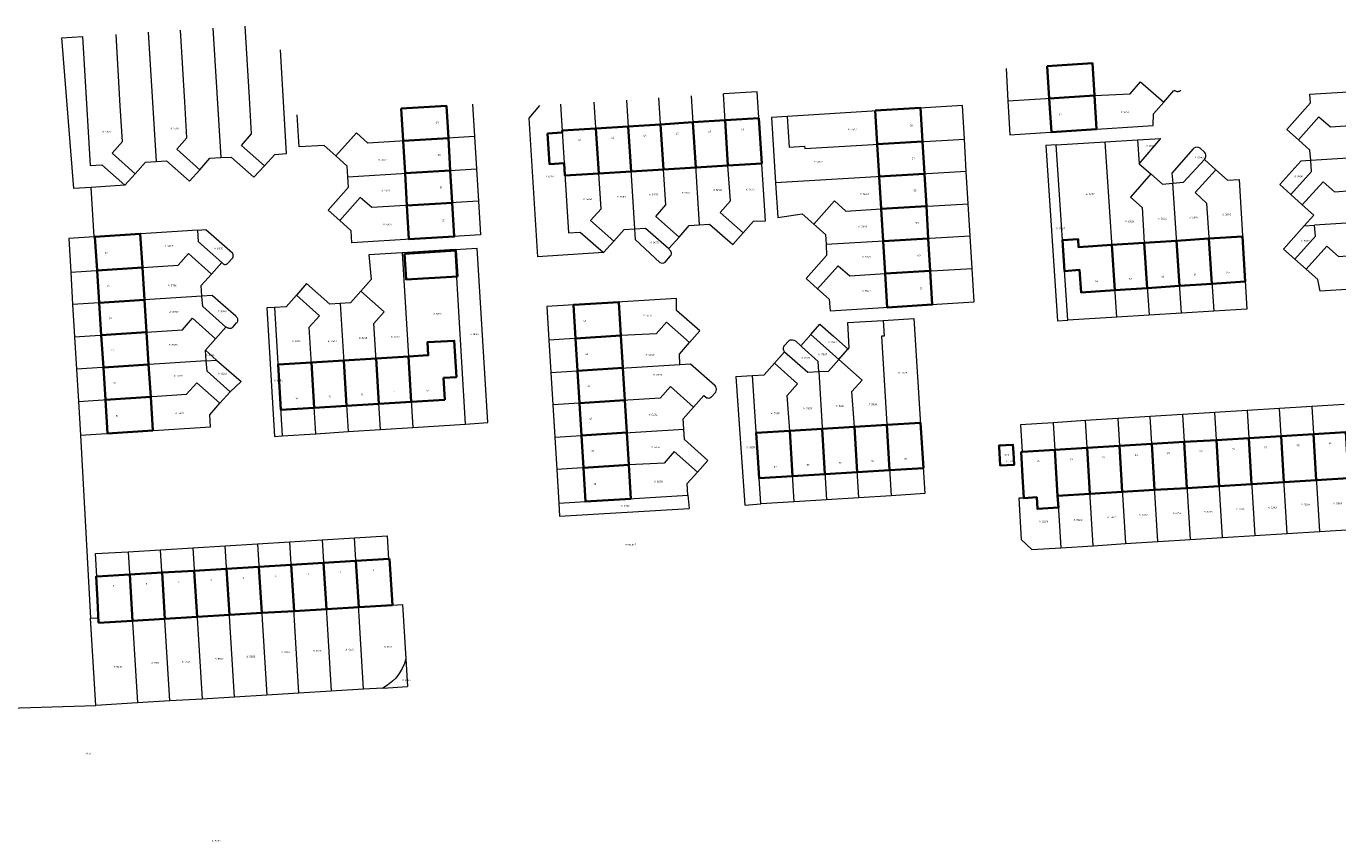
# Model space of a CAD drawing. Header units: metres. Extents: x 162165 to 162962, y 502542 to 503146.
# Tile 7 of 11: x 162426 to 162682, y 502917 to 503075. Entities that reach past the tile are written whole.
import ezdxf
from ezdxf.enums import TextEntityAlignment as Align
from ezdxf.lldxf.tags import DXFTag

# ---------------------------------------------------------------- set-up
doc = ezdxf.new("R2010")
doc.units = ezdxf.units.M
doc.layers.add('B-PV-KG-GRENS_PERCEEL-G', color=150, linetype='KG-PERCEEL-SO', lineweight=5, true_color=0x007fff)
doc.layers.add('B-PV-KG-GRENS_PERCEEL-S', color=150, linetype='Continuous', lineweight=5, true_color=0x007fff)
for name, color, linetype, lineweight in [('B-PV-OG-BEBOUWING-G', 7, 'Continuous', 35), ('B-PV-OG-BEBOUWING_HUISNUMMER-T18', 10, 'Continuous', 18), ('B-PV-OG-BEBOUWING_STRAATNAAM-T18', 10, 'Continuous', 18)]:
    doc.layers.add(name, color=color, linetype=linetype, lineweight=lineweight)
doc.styles.add('NLCS-ISO', font='NLCS-ISO.ttf', dxfattribs={"height": 1.8})
doc.styles.add('NLCS-ISO-M200-T18', font='NLCS-ISO.ttf', dxfattribs={"height": 1.8})
doc.styles.get("Standard").update_dxf_attribs({"font": 'arial.ttf'})
tags = doc.linetypes.add('KG-PERCEEL-SO', pattern='A,5.5,-2,["P",Standard,S=1.8,R=0,X=-0.5,Y=-0.9],-2,5.5,-2,[5,NLCS.SHX,S=0.75,R=0,X=0,Y=0],-2', length=19).pattern_tags.tags
tags[6] = DXFTag(74, 10)

# ---------------------------------------------------------------- blocks, each defined once
blk = doc.blocks.new('SKG-PERCEELNUMMER-SO')
at = {"style": 'NLCS-ISO', "oblique": 10, "flags": 1}
for tag, p in [('GEMEENTECODE', (0, 2.6)), ('PERCEELGROOTTE', (0, -2.4))]:
    blk.add_attdef(tag, text='', height=1.8, dxfattribs=at).set_placement(p, align=Align.MIDDLE_CENTER)
at = {"style": 'NLCS-ISO', "oblique": 10}
blk.add_attdef('SECTIE', text='', height=1.8, dxfattribs=at).set_placement((-0.5, 0), align=Align.MIDDLE_RIGHT)
blk.add_attdef('PERCEELNUMMER', text='', height=1.8, dxfattribs=at).set_placement((0.5, 0), align=Align.MIDDLE_LEFT)

msp = doc.modelspace()

# ---------------------------------------------------------------- linework, layer by layer
at = {"layer": 'B-PV-KG-GRENS_PERCEEL-G'}
for points in [[(162447.659, 503046.513), (162443.157, 503050.503), (162445.155, 503052.749), (162444.759, 503059.717), (162443.921, 503073.611)], [(162450.208, 503074.005), (162451.723, 503048.888)], [(162460.213, 503047.291), (162455.733, 503051.258), (162457.731, 503053.514), (162457.336, 503060.479), (162456.496, 503074.398)], [(162462.785, 503074.792), (162464.299, 503049.655)], [(162472.797, 503048.025), (162468.307, 503052.017), (162470.298, 503054.279), (162469.912, 503061.24), (162469.072, 503075.185)], [(162439.113, 503043.849), (162435.727, 503043.639), (162433.408, 503072.953), (162437.4, 503073.203)], [(162437.4, 503073.203), (162438.865, 503048.099)], [(162472.797, 503048.025), (162474.824, 503050.241), (162477.073, 503050.433), (162475.911, 503070.59)], [(162617.112, 503066.948), (162617.471, 503060.658)], [(162617.471, 503060.658), (162634.309, 503061.704), (162641.219, 503062.045), (162643.235, 503064.351), (162647.767, 503060.431)], [(162673.979, 503053.085), (162671.736, 503055.084), (162676.34, 503060.287), (162676.218, 503061.992), (162700.5, 503063.451), (162700.909, 503056.893)], [(162543.254, 503060.839), (162544.831, 503035.773)], [(162553.466, 503034.192), (162548.933, 503038.168), (162550.903, 503040.438), (162550.418, 503047.322), (162549.542, 503061.24)], [(162555.83, 503061.64), (162557.406, 503036.576)], [(162565.951, 503035.001), (162561.455, 503038.969), (162563.487, 503041.224), (162562.994, 503048.094), (162562.116, 503062.041)], [(162565.951, 503035.001), (162567.968, 503037.289), (162570.289, 503037.371), (162568.675, 503062.459), (162562.116, 503062.041)], [(162647.767, 503060.431), (162649.762, 503062.689)], [(162649.835, 503062.772), (162650, 503062.651), (162650.089, 503062.601), (162650.196, 503062.558), (162650.307, 503062.526), (162650.426, 503062.511), (162650.568, 503062.508), (162650.706, 503062.531), (162650.833, 503062.57), (162650.948, 503062.627), (162651.056, 503062.696), (162651.116, 503062.746)], [(162513.306, 503060.005), (162513.681, 503053.717)], [(162526.321, 503059.759), (162524.243, 503057.313)], [(162530.413, 503060.02), (162531.936, 503034.996), (162534.227, 503035.112), (162538.752, 503031.157)], [(162540.777, 503033.405), (162536.257, 503037.381), (162538.287, 503039.651), (162536.968, 503060.438)], [(162608.993, 503053.255), (162608.604, 503059.803), (162574.479, 503057.659)], [(162617.471, 503060.658), (162617.847, 503054.073), (162645.73, 503055.905), (162645.771, 503058.173), (162647.767, 503060.431)], [(162486.689, 503049.977), (162484.448, 503051.97), (162479.546, 503051.751), (162479.168, 503057.964)], [(162524.243, 503057.313), (162525.906, 503030.364)], [(162574.479, 503057.659), (162571.469, 503057.463), (162572.249, 503044.747)], [(162574.479, 503057.659), (162574.866, 503051.649), (162577.895, 503051.843), (162577.924, 503051.397), (162608.993, 503053.255)], [(162673.979, 503053.085), (162677.973, 503057.596), (162680.216, 503055.594), (162687.097, 503056.056), (162700.909, 503056.893)], [(162513.681, 503053.717), (162492.943, 503052.477), (162490.695, 503054.477), (162486.689, 503049.977)], [(162513.681, 503053.717), (162514.056, 503047.428)], [(162609.366, 503046.967), (162608.993, 503053.255)], [(162636.378, 503052.695), (162642.683, 503053.078)], [(162642.683, 503053.078), (162647.233, 503053.354)], [(162642.683, 503053.078), (162642.974, 503048.457)], [(162642.974, 503048.457), (162647.233, 503053.354)], [(162676.377, 503049.095), (162676.223, 503051.085), (162673.979, 503053.085)], [(162626.826, 503052.115), (162624.83, 503051.994), (162627.093, 503017.896), (162629.089, 503018.02)], [(162626.826, 503052.115), (162636.378, 503052.695)], [(162629.089, 503018.02), (162626.826, 503052.115)], [(162638.636, 503018.613), (162636.378, 503052.695)], [(162653.481, 503051.315), (162649.382, 503046.611)], [(162654.846, 503051.48), (162654.729, 503051.554), (162654.293, 503051.668), (162653.979, 503051.635), (162653.639, 503051.496), (162653.481, 503051.315)], [(162655.741, 503050.67), (162654.846, 503051.48)], [(162655.695, 503049.303), (162655.834, 503049.488), (162655.965, 503049.878), (162655.965, 503050.156), (162655.887, 503050.426), (162655.741, 503050.67)], [(162701.302, 503050.604), (162676.377, 503049.095)], [(162438.865, 503048.099), (162441.158, 503048.256), (162445.658, 503044.254)], [(162447.659, 503046.513), (162449.661, 503048.772), (162451.723, 503048.888)], [(162451.723, 503048.888), (162453.735, 503049.002), (162458.224, 503045.032), (162460.213, 503047.291)], [(162460.213, 503047.291), (162462.203, 503049.55), (162464.299, 503049.655)], [(162464.299, 503049.655), (162466.315, 503049.755), (162470.77, 503045.808), (162472.797, 503048.025)], [(162489.058, 503045.932), (162488.929, 503047.985), (162486.689, 503049.977)], [(162642.974, 503048.457), (162645.249, 503046.467)], [(162649.538, 503044.679), (162651.654, 503044.892), (162655.695, 503049.303)], [(162655.695, 503049.303), (162657.935, 503047.268)], [(162670.345, 503044.41), (162674.455, 503048.979)], [(162672.503, 503042.477), (162676.544, 503046.925), (162676.377, 503049.095)], [(162676.377, 503049.095), (162674.455, 503048.979)], [(162445.658, 503044.254), (162447.659, 503046.513)], [(162487.443, 503037.395), (162485.197, 503039.393), (162489.186, 503043.899), (162489.058, 503045.932)], [(162489.058, 503045.932), (162514.056, 503047.428)], [(162514.056, 503047.428), (162514.431, 503041.138)], [(162609.366, 503046.967), (162572.249, 503044.747)], [(162609.739, 503040.678), (162609.366, 503046.967)], [(162645.249, 503046.467), (162641.305, 503041.937), (162643.577, 503039.948), (162643.993, 503033.066), (162644.924, 503019.004)], [(162645.249, 503046.467), (162647.523, 503044.477)], [(162649.382, 503046.611), (162649.538, 503044.679)], [(162657.935, 503047.268), (162653.877, 503042.84), (162656.099, 503040.788), (162657.5, 503019.786)], [(162657.935, 503047.268), (162660.174, 503045.234), (162662.432, 503045.411), (162663.956, 503020.187), (162657.5, 503019.786)], [(162445.658, 503044.254), (162439.113, 503043.849)], [(162439.673, 503034.25), (162439.113, 503043.849)], [(162572.249, 503044.747), (162572.664, 503037.969), (162577.439, 503038.695), (162579.695, 503036.694)], [(162647.523, 503044.477), (162649.538, 503044.679)], [(162651.211, 503019.395), (162649.538, 503044.679)], [(162670.345, 503044.41), (162672.503, 503042.477)], [(162674.741, 503040.472), (162678.768, 503044.941), (162680.992, 503042.958), (162687.858, 503043.479), (162701.694, 503044.317)], [(162514.431, 503041.138), (162493.682, 503039.909), (162491.434, 503041.904), (162487.443, 503037.395)], [(162514.431, 503041.138), (162514.821, 503034.596), (162489.835, 503033.084), (162489.688, 503035.396), (162487.443, 503037.395)], [(162579.695, 503036.694), (162583.693, 503041.205), (162585.943, 503039.206), (162592.803, 503039.665), (162609.739, 503040.678)], [(162610.113, 503034.389), (162609.739, 503040.678)], [(162674.741, 503040.472), (162672.503, 503042.477)], [(162676.98, 503038.467), (162674.741, 503040.472)], [(162675.13, 503036.396), (162676.98, 503038.467)], [(162702.087, 503038.028), (162677.143, 503036.518)], [(162459.819, 503035.549), (162439.673, 503034.25)], [(162459.819, 503035.549), (162461.4, 503035.651)], [(162464.493, 503029.247), (162459.996, 503033.261), (162459.819, 503035.549)], [(162461.4, 503035.651), (162466.597, 503031.095)], [(162540.777, 503033.405), (162542.802, 503035.654), (162544.831, 503035.773)], [(162544.831, 503035.773), (162546.964, 503035.898), (162551.517, 503031.945)], [(162544.831, 503035.773), (162544.904, 503033.719)], [(162553.466, 503034.192), (162555.415, 503036.439), (162557.406, 503036.576)], [(162557.406, 503036.576), (162559.424, 503036.714), (162563.934, 503032.712), (162565.951, 503035.001)], [(162579.695, 503036.694), (162581.95, 503034.694), (162582.068, 503032.711)], [(162675.13, 503036.396), (162671.081, 503031.864)], [(162673.267, 503029.921), (162677.321, 503034.384), (162677.143, 503036.518)], [(162675.13, 503036.396), (162677.143, 503036.518)], [(162439.673, 503034.25), (162434.713, 503033.93), (162435.107, 503027.375)], [(162538.752, 503031.157), (162540.777, 503033.405)], [(162544.904, 503033.719), (162549.742, 503029.266)], [(162551.517, 503031.945), (162553.466, 503034.192)], [(162582.068, 503032.711), (162582.193, 503030.616), (162578.191, 503026.107), (162580.433, 503024.112)], [(162610.113, 503034.389), (162582.068, 503032.711)], [(162610.486, 503028.101), (162610.113, 503034.389)], [(162435.107, 503027.375), (162449.056, 503028.276), (162456.005, 503028.75), (162458.001, 503031.005), (162462.499, 503026.999)], [(162464.493, 503029.247), (162464.629, 503029.096), (162464.751, 503028.993), (162464.893, 503028.919), (162465.047, 503028.875), (162465.206, 503028.865), (162465.365, 503028.887), (162465.515, 503028.943), (162465.636, 503029.017), (162466.651, 503030.153), (162466.716, 503030.365), (162466.736, 503030.585), (162466.71, 503030.805), (162466.597, 503031.095)], [(162499.575, 503031.123), (162493.111, 503030.728), (162493.547, 503025.93), (162491.561, 503023.668)], [(162509.88, 503031.754), (162499.575, 503031.123)], [(162499.575, 503031.123), (162501.658, 502997.167)], [(162509.88, 503031.754), (162514.192, 503032.017)], [(162511.934, 502997.83), (162509.88, 503031.754)], [(162516.245, 502998.108), (162514.192, 503032.017)], [(162538.752, 503031.157), (162525.906, 503030.364)], [(162550.767, 503029.334), (162551.819, 503030.509)], [(162551.819, 503030.509), (162551.908, 503030.663), (162551.977, 503030.921), (162551.977, 503031.1), (162551.94, 503031.274), (162551.867, 503031.438), (162551.762, 503031.582), (162551.629, 503031.701), (162551.517, 503031.945)], [(162673.267, 503029.921), (162671.081, 503031.864)], [(162675.519, 503027.921), (162679.541, 503032.403), (162681.761, 503030.422), (162688.62, 503030.902), (162702.479, 503031.742)], [(162702.479, 503031.742), (162702.888, 503025.197), (162678.197, 503023.681), (162677.77, 503025.92), (162675.519, 503027.921)], [(162462.499, 503026.999), (162464.493, 503029.247)], [(162549.742, 503029.266), (162549.986, 503029.156), (162550.25, 503029.127), (162550.511, 503029.181), (162550.669, 503029.261), (162550.767, 503029.334)], [(162580.433, 503024.112), (162584.443, 503028.617), (162586.694, 503026.618), (162593.556, 503027.088), (162610.486, 503028.101)], [(162580.433, 503024.112), (162582.674, 503022.117), (162582.871, 503019.832), (162610.873, 503021.578), (162610.486, 503028.101)], [(162675.519, 503027.921), (162673.267, 503029.921)], [(162435.107, 503027.375), (162435.485, 503021.086)], [(162460.504, 503024.75), (162462.499, 503026.999)], [(162487.554, 503021.283), (162485.512, 503021.158), (162481.01, 503025.16), (162479.02, 503022.907)], [(162460.65, 503022.708), (162449.462, 503021.989), (162440.65, 503021.42), (162435.485, 503021.086)], [(162460.65, 503022.708), (162460.504, 503024.75)], [(162465.303, 503016.653), (162465.386, 503016.746), (162465.547, 503016.624), (162465.65, 503016.559), (162465.749, 503016.514), (162465.858, 503016.479), (162465.973, 503016.458), (162466.089, 503016.455), (162466.208, 503016.462), (162466.33, 503016.49), (162466.458, 503016.539), (162466.56, 503016.595), (162466.657, 503016.668), (162466.724, 503016.732), (162467.394, 503017.487), (162467.482, 503017.592), (162467.563, 503017.723), (162467.615, 503017.862), (162467.64, 503018.012), (162467.635, 503018.169), (162467.604, 503018.309), (162467.551, 503018.436), (162467.461, 503018.576), (162467.353, 503018.686), (162467.215, 503018.806), (162464.241, 503021.428), (162462.655, 503022.837), (162460.65, 503022.708)], [(162465.303, 503016.653), (162460.795, 503020.673), (162460.65, 503022.708)], [(162479.02, 503022.907), (162477.029, 503020.653), (162474.788, 503020.507)], [(162482.797, 502995.95), (162481.528, 503016.645), (162483.52, 503018.901), (162479.02, 503022.907)], [(162491.561, 503023.668), (162489.576, 503021.406), (162487.554, 503021.283)], [(162495.371, 502996.761), (162494.107, 503017.367), (162496.079, 503019.641), (162491.561, 503023.668)], [(162435.485, 503021.086), (162435.863, 503014.797)], [(162474.788, 503020.507), (162473.291, 503020.409), (162474.769, 502995.432), (162476.266, 502995.529)], [(162474.788, 503020.507), (162476.266, 502995.529)], [(162487.554, 503021.283), (162489.084, 502996.356)], [(162555.531, 503013.679), (162557.519, 503015.925), (162553.003, 503019.898), (162552.957, 503022.231), (162527.754, 503020.711), (162528.151, 503014.156)], [(162435.863, 503014.797), (162449.869, 503015.702), (162456.828, 503016.167), (162458.811, 503018.42), (162463.311, 503014.41)], [(162555.531, 503013.679), (162551.014, 503017.641), (162549.025, 503015.385), (162542.157, 503015.018), (162528.151, 503014.156)], [(162586.351, 503012.399), (162586.565, 503012.64), (162586.339, 503017.544), (162593.165, 503017.979)], [(162593.165, 503017.979), (162593.355, 503014.936), (162592.847, 503014.907), (162594.743, 502983.884)], [(162593.165, 503017.979), (162599.169, 503018.362), (162601.321, 502984.299), (162594.743, 502983.884)], [(162638.636, 503018.613), (162629.089, 503018.02)], [(162644.924, 503019.004), (162638.636, 503018.613)], [(162651.211, 503019.395), (162644.924, 503019.004)], [(162657.5, 503019.786), (162651.211, 503019.395)], [(162435.863, 503014.797), (162436.24, 503008.509)], [(162463.311, 503014.41), (162465.303, 503016.653)], [(162577.2, 503013.034), (162579.091, 503015.228)], [(162579.091, 503015.228), (162580.861, 503017.281), (162583.523, 503014.926), (162586.351, 503012.399)], [(162579.091, 503015.228), (162584.569, 503010.391)], [(162461.318, 503012.167), (162463.311, 503014.41)], [(162528.151, 503014.156), (162528.531, 503007.868)], [(162553.542, 503011.433), (162555.531, 503013.679)], [(162573.862, 503012.967), (162573.778, 503012.791), (162573.736, 503012.621), (162573.743, 503012.358), (162573.792, 503012.189), (162573.929, 503011.964), (162574.007, 503011.897)], [(162574.895, 503014.058), (162573.862, 503012.967)], [(162576.188, 503013.956), (162575.89, 503014.085), (162575.576, 503014.148), (162575.256, 503014.145), (162575.098, 503014.118), (162574.895, 503014.058)], [(162577.2, 503013.034), (162576.188, 503013.956)], [(162577.375, 503012.875), (162577.2, 503013.034)], [(162580.522, 503010.009), (162577.375, 503012.875)], [(162584.569, 503010.391), (162586.342, 503012.389)], [(162586.342, 503012.389), (162586.351, 503012.399)], [(162461.473, 503010.138), (162436.24, 503008.509)], [(162461.473, 503010.138), (162461.318, 503012.167)], [(162463.488, 503010.268), (162461.318, 503012.167)], [(162461.473, 503010.138), (162463.488, 503010.268)], [(162466.11, 503004.109), (162461.628, 503008.108), (162461.473, 503010.138)], [(162463.488, 503010.268), (162468.266, 503006.084), (162466.11, 503004.109)], [(162553.656, 503009.414), (162553.542, 503011.433)], [(162572.013, 503009.641), (162574.007, 503011.897)], [(162574.007, 503011.897), (162578.514, 503007.902), (162580.643, 503008.027)], [(162580.643, 503008.027), (162580.522, 503010.009)], [(162582.572, 503008.141), (162584.569, 503010.391)], [(162588.455, 502983.487), (162587.613, 502997.272), (162587.079, 503004.14), (162589.079, 503006.391), (162584.569, 503010.391)], [(162436.24, 503008.509), (162436.618, 503002.22)], [(162528.531, 503007.868), (162553.656, 503009.414)], [(162528.531, 503007.868), (162528.912, 503001.58)], [(162553.656, 503009.414), (162555.708, 503009.54)], [(162555.708, 503009.54), (162560.43, 503005.413)], [(162564.525, 503007.082), (162567.76, 503007.26)], [(162567.76, 503007.26), (162570.019, 503007.384), (162572.013, 503009.641)], [(162569.36, 502982.281), (162567.76, 503007.26)], [(162575.036, 502996.503), (162574.521, 503003.401), (162576.517, 503005.651), (162572.013, 503009.641)], [(162580.643, 503008.027), (162582.572, 503008.141)], [(162580.643, 503008.027), (162582.167, 502983.09)], [(162436.618, 503002.22), (162457.649, 503003.623), (162459.639, 503005.865), (162464.137, 503001.861)], [(162556.289, 503001.123), (162551.777, 503005.121), (162549.784, 503002.867), (162528.912, 503001.58)], [(162560.614, 503004.038), (162560.703, 503004.293), (162560.736, 503004.559), (162560.731, 503004.693), (162560.713, 503004.826), (162560.635, 503005.082), (162560.576, 503005.203), (162560.43, 503005.413)], [(162564.525, 503007.082), (162566.246, 502982.084)], [(162436.618, 503002.22), (162437.012, 502995.662)], [(162464.137, 503001.861), (162466.11, 503004.109)], [(162556.289, 503001.123), (162558.285, 503003.389)], [(162558.285, 503003.389), (162558.697, 503003.03), (162558.858, 503002.948), (162559.032, 503002.902), (162559.211, 503002.893), (162559.475, 503002.95), (162559.635, 503003.032), (162559.773, 503003.144)], [(162560.614, 503004.038), (162559.773, 503003.144)], [(162437.012, 502995.662), (162462.331, 502997.309), (162462.165, 502999.614), (162464.137, 503001.861)], [(162528.912, 503001.58), (162529.292, 502995.292)], [(162554.421, 502996.835), (162554.294, 502998.857), (162556.289, 503001.123)], [(162651.425, 502999.674), (162645.135, 502999.279)], [(162657.714, 503000.068), (162651.425, 502999.674)], [(162651.425, 502999.674), (162652.907, 502975.367)], [(162664.005, 503000.463), (162657.714, 503000.068)], [(162659.195, 502975.763), (162657.714, 503000.068)], [(162670.294, 503000.858), (162664.005, 503000.463)], [(162664.005, 503000.463), (162665.485, 502976.16)], [(162676.583, 503001.253), (162670.294, 503000.858)], [(162671.775, 502976.556), (162670.294, 503000.858)], [(162682.873, 503001.648), (162676.583, 503001.253)], [(162676.583, 503001.253), (162678.064, 502976.952)], [(162495.371, 502996.761), (162501.658, 502997.167)], [(162501.658, 502997.167), (162511.934, 502997.83)], [(162511.934, 502997.83), (162516.245, 502998.108)], [(162626.267, 502998.094), (162619.912, 502997.695), (162620.223, 502992.42), (162620.024, 502992.408), (162620.554, 502983.444), (162619.556, 502983.383)], [(162632.556, 502998.489), (162626.267, 502998.094)], [(162626.267, 502998.094), (162627.749, 502973.782)], [(162638.845, 502998.884), (162632.556, 502998.489)], [(162634.038, 502974.178), (162632.556, 502998.489)], [(162645.135, 502999.279), (162638.845, 502998.884)], [(162638.845, 502998.884), (162640.328, 502974.574)], [(162646.618, 502974.971), (162645.135, 502999.279)], [(162437.012, 502995.662), (162438.988, 502960.097)], [(162476.266, 502995.529), (162482.797, 502995.95)], [(162482.797, 502995.95), (162489.084, 502996.356)], [(162489.084, 502996.356), (162495.371, 502996.761)], [(162529.292, 502995.292), (162554.421, 502996.835)], [(162529.292, 502995.292), (162529.673, 502989.003)], [(162557.057, 502988.503), (162559.056, 502990.762), (162554.549, 502994.791), (162554.421, 502996.835)], [(162575.88, 502982.693), (162575.036, 502996.503)], [(162557.057, 502988.503), (162552.549, 502992.521), (162550.55, 502990.251), (162543.697, 502989.865), (162529.673, 502989.003)], [(162529.673, 502989.003), (162530.069, 502982.459)], [(162555.189, 502983.968), (162555.057, 502986.243), (162557.057, 502988.503)], [(162530.069, 502982.459), (162555.189, 502983.968)], [(162530.069, 502982.459), (162530.243, 502979.907)], [(162555.189, 502983.968), (162555.469, 502981.42)], [(162566.246, 502982.084), (162569.36, 502982.281)], [(162575.88, 502982.693), (162569.36, 502982.281)], [(162582.167, 502983.09), (162575.88, 502982.693)], [(162588.455, 502983.487), (162582.167, 502983.09)], [(162594.743, 502983.884), (162588.455, 502983.487)], [(162619.556, 502983.383), (162620.045, 502975.398), (162622.105, 502973.426), (162627.749, 502973.782)], [(162530.243, 502979.907), (162555.469, 502981.42)], [(162665.485, 502976.16), (162671.775, 502976.556)], [(162671.775, 502976.556), (162678.064, 502976.952)], [(162678.064, 502976.952), (162684.355, 502977.349)], [(162458.892, 502973.773), (162465.181, 502974.155)], [(162465.181, 502974.155), (162471.469, 502974.536)], [(162466.948, 502944.741), (162465.181, 502974.155)], [(162471.469, 502974.536), (162477.757, 502974.918)], [(162471.469, 502974.536), (162473.237, 502945.121)], [(162477.757, 502974.918), (162484.046, 502975.3)], [(162479.525, 502945.501), (162477.757, 502974.918)], [(162484.046, 502975.3), (162490.335, 502975.682)], [(162484.046, 502975.3), (162485.813, 502945.881)], [(162490.335, 502975.682), (162496.678, 502976.067)], [(162492.102, 502946.262), (162490.335, 502975.682)], [(162496.678, 502976.067), (162496.952, 502971.584), (162497.142, 502971.595), (162497.689, 502962.622), (162499.685, 502962.742), (162500.331, 502952.161)], [(162627.749, 502973.782), (162634.038, 502974.178)], [(162634.038, 502974.178), (162640.328, 502974.574)], [(162640.328, 502974.574), (162646.618, 502974.971)], [(162646.618, 502974.971), (162652.907, 502975.367)], [(162652.907, 502975.367), (162659.195, 502975.763)], [(162659.195, 502975.763), (162665.485, 502976.16)], [(162438.988, 502960.097), (162440.489, 502960.157), (162440.043, 502968.164), (162440.212, 502968.174), (162439.964, 502972.623), (162446.316, 502973.009)], [(162446.316, 502973.009), (162452.604, 502973.391)], [(162446.316, 502973.009), (162448.082, 502943.599)], [(162452.604, 502973.391), (162458.892, 502973.773)], [(162454.371, 502943.98), (162452.604, 502973.391)], [(162458.892, 502973.773), (162460.659, 502944.36)], [(162439.971, 502943.109), (162438.988, 502960.097)], [(162500.331, 502952.161), (162500.064, 502951.293), (162499.617, 502950.297), (162499.036, 502949.324), (162498.343, 502948.44), (162497.695, 502947.802), (162496.756, 502947.053), (162495.836, 502946.488)], [(162500.331, 502952.161), (162500.659, 502946.78)], [(162485.813, 502945.881), (162479.525, 502945.501)], [(162492.102, 502946.262), (162485.813, 502945.881)], [(162495.836, 502946.488), (162492.102, 502946.262)], [(162495.836, 502946.488), (162500.659, 502946.78)], [(162448.082, 502943.599), (162439.971, 502943.109)], [(162454.371, 502943.98), (162448.082, 502943.599)], [(162460.659, 502944.36), (162454.371, 502943.98)], [(162466.948, 502944.741), (162460.659, 502944.36)], [(162473.237, 502945.121), (162466.948, 502944.741)], [(162479.525, 502945.501), (162473.237, 502945.121)], [(162393.268, 502941.693), (162439.971, 502943.109)]]:
    msp.add_lwpolyline(points, dxfattribs=at)
msp.add_lwpolyline([(162618.685, 502989.922), (162615.96, 502989.756), (162615.722, 502993.649), (162618.447, 502993.815)], close=True, dxfattribs=at)
at = {"layer": 'B-PV-OG-BEBOUWING-G'}
for points in [[(162625.112, 503067.445), (162625.504, 503061.157), (162634.309, 503061.704), (162633.918, 503067.992)], [(162625.504, 503061.157), (162625.913, 503054.606), (162634.714, 503055.183), (162634.309, 503061.704)], [(162499.397, 503059.174), (162499.775, 503052.885), (162508.585, 503053.412), (162508.209, 503059.701)], [(162591.659, 503058.779), (162592.05, 503052.242), (162600.845, 503052.768), (162600.453, 503059.31)], [(162544.129, 503046.935), (162543.577, 503055.708), (162537.29, 503055.312), (162537.841, 503046.549)], [(162550.418, 503047.321), (162549.865, 503056.104), (162543.577, 503055.708), (162544.129, 503046.935)], [(162550.418, 503047.321), (162556.706, 503047.708), (162556.153, 503056.5), (162549.865, 503056.104)], [(162562.44, 503056.896), (162556.153, 503056.5), (162556.706, 503047.708), (162562.994, 503048.094)], [(162569.005, 503057.309), (162562.44, 503056.896), (162562.994, 503048.094), (162569.573, 503048.498)], [(162508.585, 503053.412), (162499.775, 503052.885), (162500.153, 503046.596), (162508.961, 503047.123)], [(162527.875, 503054.319), (162528.25, 503048.37), (162531.112, 503048.55), (162531.259, 503046.145), (162537.841, 503046.549), (162537.29, 503055.312), (162530.725, 503054.899), (162530.749, 503054.5)], [(162601.221, 503046.48), (162600.845, 503052.768), (162592.05, 503052.242), (162592.426, 503045.954)], [(162509.337, 503040.834), (162508.961, 503047.123), (162500.153, 503046.596), (162500.531, 503040.308)], [(162592.803, 503039.665), (162601.598, 503040.191), (162601.221, 503046.48), (162592.426, 503045.954)], [(162509.337, 503040.834), (162500.531, 503040.308), (162500.925, 503033.756), (162509.729, 503034.289)], [(162601.974, 503033.902), (162601.598, 503040.191), (162592.803, 503039.665), (162593.18, 503033.376)], [(162449.056, 503028.276), (162448.632, 503034.827), (162439.82, 503034.259), (162440.244, 503027.707)], [(162601.974, 503033.902), (162593.18, 503033.376), (162593.556, 503027.088), (162602.35, 503027.614)], [(162637.706, 503032.651), (162631.213, 503032.221), (162631.109, 503033.788), (162628.057, 503033.586), (162628.455, 503027.589), (162631.397, 503027.792), (162631.687, 503023.431), (162638.288, 503023.862)], [(162643.993, 503033.067), (162637.706, 503032.651), (162638.288, 503023.862), (162644.575, 503024.273)], [(162650.279, 503033.483), (162643.993, 503033.067), (162644.575, 503024.273), (162650.861, 503024.684)], [(162656.565, 503033.899), (162650.279, 503033.483), (162650.861, 503024.684), (162657.148, 503025.094)], [(162657.148, 503025.094), (162663.634, 503025.518), (162663.101, 503034.331), (162656.565, 503033.899)], [(162500.076, 503030.943), (162500.393, 503025.916), (162510.358, 503026.528), (162510.049, 503031.555)], [(162449.462, 503021.989), (162449.056, 503028.276), (162440.244, 503027.707), (162440.65, 503021.42)], [(162593.556, 503027.088), (162593.949, 503020.523), (162602.742, 503021.072), (162602.35, 503027.614)], [(162449.869, 503015.702), (162449.462, 503021.989), (162440.65, 503021.42), (162441.056, 503015.133)], [(162542.157, 503015.018), (162541.757, 503021.557), (162532.943, 503021.027), (162533.346, 503014.476)], [(162441.056, 503015.133), (162441.463, 503008.846), (162450.275, 503009.415), (162449.869, 503015.702)], [(162533.732, 503008.188), (162542.542, 503008.73), (162542.157, 503015.018), (162533.346, 503014.476)], [(162507.91, 503002.569), (162507.655, 503006.791), (162510.16, 503006.945), (162509.731, 503014.042), (162504.521, 503013.723), (162504.673, 503011.202), (162500.811, 503010.969), (162501.351, 503002.167)], [(162481.946, 503009.828), (162475.445, 503009.435), (162475.966, 503000.61), (162482.487, 503001.01)], [(162482.487, 503001.01), (162488.775, 503001.395), (162488.234, 503010.209), (162481.946, 503009.828)], [(162494.523, 503010.589), (162488.234, 503010.209), (162488.775, 503001.395), (162495.063, 503001.781)], [(162500.811, 503010.969), (162494.523, 503010.589), (162495.063, 503001.781), (162501.351, 503002.167)], [(162450.682, 503003.128), (162450.275, 503009.415), (162441.463, 503008.846), (162441.869, 503002.559)], [(162542.927, 503002.442), (162542.542, 503008.73), (162533.732, 503008.188), (162534.119, 503001.9)], [(162441.869, 503002.559), (162442.293, 502996.006), (162451.105, 502996.579), (162450.682, 503003.128)], [(162534.506, 502995.612), (162543.312, 502996.153), (162542.927, 503002.442), (162534.119, 503001.9)], [(162581.324, 502996.888), (162575.036, 502996.503), (162575.574, 502987.7), (162581.862, 502988.084)], [(162581.862, 502988.084), (162588.151, 502988.468), (162587.613, 502997.272), (162581.324, 502996.888)], [(162593.901, 502997.656), (162587.613, 502997.272), (162588.151, 502988.468), (162594.439, 502988.852)], [(162600.454, 502998.056), (162593.901, 502997.656), (162594.439, 502988.852), (162601.011, 502989.254)], [(162543.697, 502989.865), (162543.312, 502996.153), (162534.506, 502995.612), (162534.892, 502989.324)], [(162568.779, 502991.353), (162569.041, 502987.301), (162575.574, 502987.7), (162575.036, 502996.503), (162568.479, 502996.103)], [(162651.75, 502994.34), (162645.46, 502993.957), (162646.006, 502985.004), (162652.296, 502985.39)], [(162652.296, 502985.39), (162658.585, 502985.775), (162658.04, 502994.724), (162651.75, 502994.34)], [(162664.331, 502995.107), (162658.04, 502994.724), (162658.585, 502985.775), (162664.876, 502986.161)], [(162670.621, 502995.49), (162664.331, 502995.107), (162664.876, 502986.161), (162671.166, 502986.546)], [(162676.911, 502995.873), (162670.621, 502995.49), (162671.166, 502986.546), (162677.456, 502986.932)], [(162683.202, 502996.256), (162676.911, 502995.873), (162677.456, 502986.932), (162683.747, 502987.317)], [(162618.539, 502992.317), (162618.447, 502993.815), (162615.722, 502993.649), (162615.736, 502993.422), (162615.96, 502989.756), (162618.685, 502989.922)], [(162620.024, 502992.408), (162620.307, 502987.613), (162620.554, 502983.444), (162623.072, 502983.598), (162623.211, 502981.328), (162627.274, 502981.577), (162627.135, 502983.847), (162626.589, 502992.808), (162620.322, 502992.426)], [(162632.879, 502993.191), (162626.589, 502992.808), (162627.135, 502983.847), (162633.425, 502984.233)], [(162639.169, 502993.574), (162632.879, 502993.191), (162633.425, 502984.233), (162639.715, 502984.618)], [(162645.46, 502993.957), (162639.169, 502993.574), (162639.715, 502984.618), (162646.006, 502985.004)], [(162535.295, 502982.773), (162544.099, 502983.302), (162543.697, 502989.865), (162534.892, 502989.324)], [(162497.142, 502971.595), (162497.061, 502971.59), (162490.604, 502971.203), (162491.143, 502962.229), (162497.689, 502962.622)], [(162447.122, 502959.583), (162453.411, 502959.961), (162452.872, 502968.935), (162446.583, 502968.557)], [(162459.16, 502969.313), (162452.872, 502968.935), (162453.411, 502959.961), (162459.699, 502960.339)], [(162465.988, 502960.717), (162465.449, 502969.691), (162459.16, 502969.313), (162459.699, 502960.339)], [(162471.738, 502970.069), (162465.449, 502969.691), (162465.988, 502960.717), (162472.277, 502961.095)], [(162478.565, 502961.473), (162478.026, 502970.447), (162471.738, 502970.069), (162472.277, 502961.095)], [(162484.854, 502961.851), (162484.315, 502970.825), (162478.026, 502970.447), (162478.565, 502961.473)], [(162490.604, 502971.203), (162484.315, 502970.825), (162484.854, 502961.851), (162491.143, 502962.229)], [(162440.543, 502959.188), (162447.122, 502959.583), (162446.583, 502968.557), (162440.212, 502968.174), (162440.043, 502968.164), (162440.3, 502963.55)]]:
    msp.add_lwpolyline(points, close=True, dxfattribs=at)

# ---------------------------------------------------------------- block references
at = {"layer": 'B-PV-KG-GRENS_PERCEEL-S', "xscale": 0.2, "yscale": 0.2, "zscale": 0.2}
for p, values in [((162639.81, 503058.465), {'PERCEELNUMMER': '6252', 'SECTIE': 'K'}), ((162441.697, 503054.642), {'PERCEELNUMMER': '5627', 'SECTIE': 'K'}), ((162454.956, 503055.31), {'PERCEELNUMMER': '5891', 'SECTIE': 'K'}), ((162586.708, 503055.109), {'PERCEELNUMMER': '5823', 'SECTIE': 'K'}), ((162644.78, 503051.945), {'PERCEELNUMMER': '8068', 'SECTIE': 'K'}), ((162495.37, 503049.202), {'PERCEELNUMMER': '7017', 'SECTIE': 'K'}), ((162580.08, 503048.83), {'PERCEELNUMMER': '5822', 'SECTIE': 'K'}), ((162654.213, 503049.684), {'PERCEELNUMMER': '8946', 'SECTIE': 'K'}), ((162527.934, 503045.967), {'PERCEELNUMMER': '8071', 'SECTIE': 'K'}), ((162673.573, 503045.998), {'PERCEELNUMMER': '9480', 'SECTIE': 'K'}), ((162496.008, 503043.248), {'PERCEELNUMMER': '5625', 'SECTIE': 'K'}), ((162554.41, 503042.783), {'PERCEELNUMMER': '5671', 'SECTIE': 'K'}), ((162560.538, 503043.34), {'PERCEELNUMMER': '5672', 'SECTIE': 'K'}), ((162566.888, 503043.452), {'PERCEELNUMMER': '5673', 'SECTIE': 'K'}), ((162535.246, 503041.558), {'PERCEELNUMMER': '5668', 'SECTIE': 'K'}), ((162541.819, 503042.003), {'PERCEELNUMMER': '5669', 'SECTIE': 'K'}), ((162548.059, 503042.449), {'PERCEELNUMMER': '5670', 'SECTIE': 'K'}), ((162589.15, 503042.551), {'PERCEELNUMMER': '5647', 'SECTIE': 'K'}), ((162633.043, 503042.546), {'PERCEELNUMMER': '5807', 'SECTIE': 'K'}), ((162647.081, 503037.755), {'PERCEELNUMMER': '5824', 'SECTIE': 'K'}), ((162653.209, 503037.978), {'PERCEELNUMMER': '5894', 'SECTIE': 'K'}), ((162659.56, 503038.535), {'PERCEELNUMMER': '5893', 'SECTIE': 'K'}), ((162496.357, 503036.62), {'PERCEELNUMMER': '5624', 'SECTIE': 'K'}), ((162588.801, 503036.271), {'PERCEELNUMMER': '5646', 'SECTIE': 'K'}), ((162627.292, 503035.88), {'PERCEELNUMMER': '8067', 'SECTIE': 'K'}), ((162640.73, 503037.198), {'PERCEELNUMMER': '5826', 'SECTIE': 'K'}), ((162453.797, 503032.434), {'PERCEELNUMMER': '5827', 'SECTIE': 'K'}), ((162548.269, 503033.155), {'PERCEELNUMMER': '8072', 'SECTIE': 'K'}), ((162674.877, 503033.44), {'PERCEELNUMMER': '8066', 'SECTIE': 'K'}), ((162463.471, 503031.935), {'PERCEELNUMMER': '8070', 'SECTIE': 'K'}), ((162589.499, 503030.341), {'PERCEELNUMMER': '5645', 'SECTIE': 'K'}), ((162454.46, 503024.801), {'PERCEELNUMMER': '8706', 'SECTIE': 'K'}), ((162589.499, 503023.713), {'PERCEELNUMMER': '5644', 'SECTIE': 'K'}), ((162464.109, 503019.748), {'PERCEELNUMMER': '8949', 'SECTIE': 'K'}), ((162454.753, 503019.625), {'PERCEELNUMMER': '8987', 'SECTIE': 'K'}), ((162506.071, 503019.246), {'PERCEELNUMMER': '5619', 'SECTIE': 'K'}), ((162546.94, 503018.946), {'PERCEELNUMMER': '5633', 'SECTIE': 'K'}), ((162491.587, 503014.567), {'PERCEELNUMMER': '5618', 'SECTIE': 'K'}), ((162497.826, 503014.79), {'PERCEELNUMMER': '5620', 'SECTIE': 'K'}), ((162513.251, 503015.301), {'PERCEELNUMMER': '8069', 'SECTIE': 'K'}), ((162454.59, 503013.224), {'PERCEELNUMMER': '8986', 'SECTIE': 'K'}), ((162478.565, 503013.945), {'PERCEELNUMMER': '5804', 'SECTIE': 'K'}), ((162485.542, 503013.945), {'PERCEELNUMMER': '5803', 'SECTIE': 'K'}), ((162582.883, 503013.739), {'PERCEELNUMMER': '9607', 'SECTIE': 'K'}), ((162461.815, 503011.232), {'PERCEELNUMMER': '8950', 'SECTIE': 'K'}), ((162547.386, 503011.258), {'PERCEELNUMMER': '6249', 'SECTIE': 'K'}), ((162577.635, 503010.71), {'PERCEELNUMMER': '8420', 'SECTIE': 'K'}), ((162581.004, 503011.394), {'PERCEELNUMMER': '9603', 'SECTIE': 'K'}), ((162455.586, 503007.199), {'PERCEELNUMMER': '5829', 'SECTIE': 'K'}), ((162464.246, 503007.614), {'PERCEELNUMMER': '8418', 'SECTIE': 'K'}), ((162548.899, 503007.398), {'PERCEELNUMMER': '8696', 'SECTIE': 'K'}), ((162596.568, 503007.795), {'PERCEELNUMMER': '5629', 'SECTIE': 'K'}), ((162475.075, 503006.275), {'PERCEELNUMMER': '5674', 'SECTIE': 'K'}), ((162455.92, 502999.957), {'PERCEELNUMMER': '5622', 'SECTIE': 'K'}), ((162547.986, 502999.642), {'PERCEELNUMMER': '5634', 'SECTIE': 'K'}), ((162571.751, 502999.927), {'PERCEELNUMMER': '7858', 'SECTIE': 'K'}), ((162578.074, 503000.875), {'PERCEELNUMMER': '7859', 'SECTIE': 'K'}), ((162584.423, 503001.333), {'PERCEELNUMMER': '5631', 'SECTIE': 'K'}), ((162590.774, 503001.667), {'PERCEELNUMMER': '5630', 'SECTIE': 'K'}), ((162548.5, 502993.32), {'PERCEELNUMMER': '5635', 'SECTIE': 'K'}), ((162567.023, 502993.307), {'PERCEELNUMMER': '8558', 'SECTIE': 'K'}), ((162617.435, 502990.545), {'PERCEELNUMMER': '2199', 'SECTIE': 'K'}), ((162549.057, 502986.635), {'PERCEELNUMMER': '5636', 'SECTIE': 'K'}), ((162542.58, 502981.889), {'PERCEELNUMMER': '9790', 'SECTIE': 'K'}), ((162668.488, 502981.553), {'PERCEELNUMMER': '7293', 'SECTIE': 'K'}), ((162674.967, 502982.2), {'PERCEELNUMMER': '5664', 'SECTIE': 'K'}), ((162681.203, 502982.421), {'PERCEELNUMMER': '5665', 'SECTIE': 'K'}), ((162623.989, 502978.837), {'PERCEELNUMMER': '5659', 'SECTIE': 'K'}), ((162630.674, 502979.171), {'PERCEELNUMMER': '5660', 'SECTIE': 'K'}), ((162637.248, 502979.728), {'PERCEELNUMMER': '5661', 'SECTIE': 'K'}), ((162643.376, 502980.174), {'PERCEELNUMMER': '5662', 'SECTIE': 'K'}), ((162649.949, 502980.508), {'PERCEELNUMMER': '6254', 'SECTIE': 'K'}), ((162656.022, 502980.75), {'PERCEELNUMMER': '6255', 'SECTIE': 'K'}), ((162662.318, 502981.279), {'PERCEELNUMMER': '7292', 'SECTIE': 'K'}), ((162476.527, 502953.492), {'PERCEELNUMMER': '5614', 'SECTIE': 'K'}), ((162482.655, 502953.715), {'PERCEELNUMMER': '5615', 'SECTIE': 'K'}), ((162489.006, 502953.938), {'PERCEELNUMMER': '5616', 'SECTIE': 'K'}), ((162496.471, 502954.495), {'PERCEELNUMMER': '5617', 'SECTIE': 'K'}), ((162451.235, 502951.375), {'PERCEELNUMMER': '5611', 'SECTIE': 'K'}), ((162457.14, 502951.598), {'PERCEELNUMMER': '5612', 'SECTIE': 'K'}), ((162463.603, 502952.155), {'PERCEELNUMMER': '5831', 'SECTIE': 'K'}), ((162469.73, 502952.601), {'PERCEELNUMMER': '5830', 'SECTIE': 'K'}), ((162443.882, 502950.595), {'PERCEELNUMMER': '5610', 'SECTIE': 'K'}), ((162499.982, 502948.016), {'PERCEELNUMMER': '8085', 'SECTIE': 'K'}), ((162462.973, 502916.787), {'PERCEELNUMMER': '9795', 'SECTIE': 'K'})]:
    msp.add_blockref('SKG-PERCEELNUMMER-SO', p, dxfattribs=at).add_auto_attribs(values)

# ---------------------------------------------------------------- texts
at = {"layer": 'B-PV-OG-BEBOUWING_HUISNUMMER-T18', "style": 'NLCS-ISO-M200-T18'}
for s, p in [('62', (162627.698, 503058.012)), ('29', (162506.401, 503056.437)), ('56', (162598.653, 503055.919)), ('44', (162534.131, 503053.127)), ('45', (162540.559, 503053.525)), ('46', (162546.847, 503053.916)), ('47', (162553.135, 503054.307)), ('48', (162559.423, 503054.698)), ('49', (162565.853, 503055.097)), ('30', (162506.778, 503050.148)), ('57', (162599.036, 503049.505)), ('31', (162507.156, 503043.859)), ('58', (162599.413, 503043.216)), ('32', (162507.54, 503037.441)), ('59', (162599.79, 503036.928)), ('20', (162442.026, 503031.111)), ('60', (162600.166, 503030.639)), ('80', (162660.27, 503027.303)), ('84', (162634.681, 503025.631)), ('83', (162641.299, 503026.05)), ('82', (162647.585, 503026.464)), ('81', (162653.872, 503026.877)), ('19', (162442.441, 503024.692)), ('61', (162600.548, 503024.218)), ('18', (162442.847, 503018.405)), ('43', (162535.142, 503017.872)), ('17', (162443.254, 503012.118)), ('42', (162535.537, 503011.455)), ('16', (162443.66, 503005.831)), ('10', (162504.467, 503004.362)), ('41', (162535.923, 503005.167)), ('14', (162479.109, 503002.808)), ('13', (162485.508, 503003.2)), ('12', (162491.796, 503003.584)), ('11', (162498.085, 503003.966)), ('15', (162444.075, 502999.412)), ('40', (162536.309, 502998.879)), ('39', (162536.695, 502992.591)), ('85T', (162617.203, 502991.785)), ('88', (162642.436, 502991.77)), ('89', (162648.727, 502992.155)), ('90', (162655.017, 502992.539)), ('91', (162661.307, 502992.924)), ('92', (162667.597, 502993.308)), ('93', (162673.887, 502993.692)), ('94', (162680.178, 502994.076)), ('37', (162572.178, 502989.497)), ('36', (162578.596, 502989.887)), ('35', (162584.884, 502990.271)), ('34', (162591.173, 502990.655)), ('33', (162597.598, 502991.045)), ('85', (162623.424, 502990.607)), ('86', (162629.856, 502991.002)), ('87', (162636.146, 502991.386)), ('38', (162537.09, 502986.168)), ('3', (162481.29, 502968.642)), ('2', (162487.579, 502969.02)), ('1', (162493.995, 502969.404)), ('9', (162443.423, 502966.362)), ('8', (162449.847, 502966.752)), ('7', (162456.135, 502967.13)), ('6', (162462.424, 502967.508)), ('5', (162468.713, 502967.886)), ('4', (162475.001, 502968.264))]:
    msp.add_text(s, height=0.36, rotation=3.5, dxfattribs=at).set_placement(p, align=Align.MIDDLE)
at = {"layer": 'B-PV-OG-BEBOUWING_STRAATNAAM-T18', "style": 'NLCS-ISO-M200-T18'}
msp.add_text('Bongerd', height=0.36, rotation=2, dxfattribs=at).set_placement((162544.056, 502974.379), align=Align.MIDDLE)
msp.add_text('Atol', height=0.36, dxfattribs=at).set_placement((162438.484, 502933.74), align=Align.MIDDLE)

doc.saveas('drawing.dxf')
